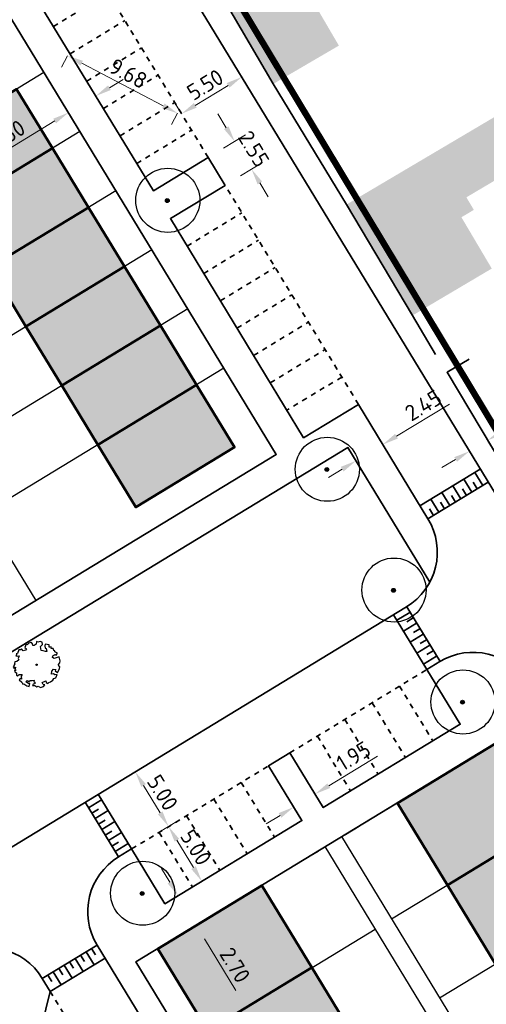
# Model space of a CAD drawing. Header units: metres. Extents: x 133860 to 134314, y 432787 to 433419.
# Tile 19 of 25: x 134121 to 134157, y 433129 to 433206. Entities that reach past the tile are written whole.
import ezdxf

# ---------------------------------------------------------------- set-up
doc = ezdxf.new("R2010")
doc.units = ezdxf.units.M
for name, pattern in [('ACAD_ISO02W100', [15, 12, -3]), ('DASHED2', [0.375, 0.25, -0.125]), ('XX-HIDDEN', [4, 2, -2])]:
    doc.linetypes.add(name, pattern=pattern)
doc.layers.get('DEFPOINTS').update_dxf_attribs({"color": 201, "lineweight": 0})
for name, color, linetype, lineweight in [('B-WE-GR-BOOM-S', 90, 'Continuous', 25), ('B-WE-KG-WERKGRENS-G', 7, 'XX-WERKGRENS', 35), ('N-XX-GR-BOOM-S', 90, 'Continuous', 25), ('N-XX-VH-KANTOPSLUITING_ACHTERKANTBAND-G', 50, 'Continuous', 35), ('N-XX-VH-MATERIAALGRENS-G', 7, 'XX-HIDDEN', 35), ('svp_beb_bebouwing', 1, 'Continuous', 53), ('svp_uitg_uitgeefbaar', 32, 'DASHED2', 18), ('X-XX-AL-M', 7, 'Continuous', 18)]:
    doc.layers.add(name, color=color, linetype=linetype, lineweight=lineweight)
doc.layers.add('B-XX-AL-ARC-bebouwing', color=254, linetype='Continuous')
doc.layers.add('svp_beb_arc bebouwing', color=253, linetype='Continuous')
doc.layers.add('X-XX-AL-HULPLIJNEN', color=211, linetype='Continuous', plot=False)
doc.styles.add('NLCS-ISO-M500-T25', font='NLCS-ISO.ttf', dxfattribs={"height": 1.25})
doc.linetypes.add('XX-WERKGRENS', pattern='A,0,[137,NLCS.SHX,S=0.5,R=0,X=0,Y=0],-30', length=30)
doc.dimstyles.new('NLCS-M500-T25-PIJL_L2_H1', dxfattribs={"dimscale": 0.5, "dimtxt": 2.5, "dimasz": 2.5, "dimexe": 2, "dimexo": 2, "dimgap": 0.7, "dimtad": 1, "dimzin": 0, "dimdsep": 46, "dimtxsty": 'NLCS-ISO-M500-T25', "dimcen": 2.5, "dimdle": 2, "dimclrd": 256, "dimclre": 256, "dimclrt": 7, "dimadec": 1, "dimazin": 0, "dimtfac": 1, "dimtdec": 3, "dimtofl": 0, "dimtmove": 0, "dimatfit": 3, "dimfxl": 2, "dimfxlon": 1, "dimtfillclr": 256, "dimtolj": 1, "dimtzin": 0, "dimlwd": -1, "dimlwe": -1, "dimarcsym": 0})

# ---------------------------------------------------------------- blocks, each defined once
blk = doc.blocks.new('*D112')
at = {"layer": 'DEFPOINTS', "color": 0, "transparency": 16777216}
for p in [(134126.748, 433199.888), (134126.793, 433199.813), (134124.612, 433198.589)]:
    blk.add_point(p, dxfattribs=at)
at = {"layer": 'X-XX-AL-M', "transparency": 16777216}
for p, q in [((134127.861, 433200.463), (134128.929, 433201.112)), ((134126.793, 433199.813), (134127.313, 433198.959)), ((134124.657, 433198.514), (134125.177, 433197.66)), ((134123.589, 433197.865), (134118.924, 433195.028))]:
    blk.add_line(p, q, dxfattribs=at)
for points in [[(134127.753, 433200.641), (134127.969, 433200.285), (134126.793, 433199.813)], [(134123.481, 433198.043), (134123.697, 433197.687), (134124.657, 433198.514)]]:
    blk.add_solid(points, dxfattribs=at)
at = {"layer": 'X-XX-AL-M', "color": 7, "transparency": 16777216, "insert": (134119.891, 433196.758), "char_height": 1.25, "attachment_point": 5, "rotation": 31.3031, "style": 'NLCS-ISO-M500-T25'}
blk.add_mtext('\\A1;2.50', dxfattribs=at)
blk = doc.blocks.new('*D113')
at = {"layer": 'DEFPOINTS', "color": 0, "transparency": 16777216}
for p in [(134124.725, 433203.214), (134133.307, 433198.725), (134133.171, 433198.465)]:
    blk.add_point(p, dxfattribs=at)
at = {"layer": 'X-XX-AL-M', "transparency": 16777216}
for p, q in [((134124.589, 433202.954), (134124.126, 433202.068)), ((134125.697, 433202.375), (134132.063, 433199.045)), ((134133.171, 433198.465), (134132.707, 433197.579))]:
    blk.add_line(p, q, dxfattribs=at)
for points in [[(134125.794, 433202.559), (134125.601, 433202.19), (134124.589, 433202.954)], [(134132.16, 433199.229), (134131.967, 433198.86), (134133.171, 433198.465)]]:
    blk.add_solid(points, dxfattribs=at)
at = {"layer": 'X-XX-AL-M', "color": 7, "transparency": 16777216, "insert": (134129.332, 433201.574), "char_height": 1.25, "attachment_point": 5, "rotation": 332.38641, "style": 'NLCS-ISO-M500-T25'}
blk.add_mtext('\\A1;9.68', dxfattribs=at)
blk = doc.blocks.new('*D114')
at = {"layer": 'DEFPOINTS', "color": 0, "transparency": 16777216}
for p in [(134138.181, 433201.295), (134138.283, 433201.127), (134133.587, 433198.264)]:
    blk.add_point(p, dxfattribs=at)
at = {"layer": 'X-XX-AL-M', "transparency": 16777216}
for p, q in [((134138.181, 433201.295), (134137.66, 433202.149)), ((134134.552, 433199.082), (134137.114, 433200.644)), ((134133.485, 433198.432), (134132.964, 433199.286))]:
    blk.add_line(p, q, dxfattribs=at)
for points in [[(134137.005, 433200.822), (134137.222, 433200.466), (134138.181, 433201.295)], [(134134.444, 433199.26), (134134.661, 433198.905), (134133.485, 433198.432)]]:
    blk.add_solid(points, dxfattribs=at)
at = {"layer": 'X-XX-AL-M', "color": 7, "transparency": 16777216, "insert": (134135.325, 433200.696), "char_height": 1.25, "attachment_point": 5, "rotation": 31.37006, "style": 'NLCS-ISO-M500-T25'}
blk.add_mtext('\\A1;5.50', dxfattribs=at)
blk = doc.blocks.new('*D116')
at = {"layer": 'DEFPOINTS', "color": 0, "transparency": 16777216}
for p in [(134149.522, 433172.058), (134147.085, 433171.351), (134147.429, 433170.786)]:
    blk.add_point(p, dxfattribs=at)
at = {"layer": 'X-XX-AL-M', "transparency": 16777216}
for p, q in [((134150.246, 433173.273), (134154.369, 433175.78)), ((134149.178, 433172.624), (134148.659, 433173.478)), ((134147.085, 433171.351), (134146.565, 433172.205)), ((134146.017, 433170.702), (134144.949, 433170.052))]:
    blk.add_line(p, q, dxfattribs=at)
for points in [[(134150.138, 433173.451), (134150.355, 433173.095), (134149.178, 433172.624)], [(134145.909, 433170.88), (134146.125, 433170.524), (134147.085, 433171.351)]]:
    blk.add_solid(points, dxfattribs=at)
at = {"layer": 'X-XX-AL-M', "color": 7, "transparency": 16777216, "insert": (134152.335, 433175.685), "char_height": 1.25, "attachment_point": 5, "rotation": 31.3031, "style": 'NLCS-ISO-M500-T25'}
blk.add_mtext('\\A1;2.45', dxfattribs=at)
blk = doc.blocks.new('SGR-BOOM_06')
at = {"linetype": 'Continuous', "flags": 128}
blk.add_lwpolyline([(2.7, 3.52), (2.53, 3.94), (2.2, 4.06), (1.94, 4.52), (1.27, 4.69), (0.86, 4.52), (1.11, 4.27), (1.06, 3.81), (0.23, 3.98), (0.35, 4.32), (0.18, 4.69), (-0.15, 4.61), (-0.49, 4.69), (-1.15, 4.65), (-1.49, 4.48), (-1.95, 4.57), (-2.54, 4.11), (-2.12, 3.9), (-1.99, 3.64), (-1.58, 3.44), (-1.99, 2.89), (-2.54, 2.77), (-2.92, 3.1), (-2.62, 3.22), (-2.87, 3.86), (-3.63, 3.43), (-4, 3.02), (-3.79, 2.85), (-4, 2.51), (-4.42, 2.35), (-4.72, 2.05), (-5.01, 1.21), (-3.88, 0.92), (-3.71, 0.54), (-4, 0.29), (-4.51, 0.29), (-4.6, 0.56), (-5.09, 0.38), (-4.76, -0.17), (-4.93, -0.38), (-4.72, -0.54), (-4.88, -1.01), (-4.53, -1.18), (-4.72, -1.55), (-4.42, -1.59), (-4.29, -1.71), (-4.62, -2.11), (-3.92, -2.68), (-3.67, -2.43), (-3.46, -1.97), (-3.63, -1.76), (-3.42, -1.17), (-3.12, -1.34), (-2.79, -1.76), (-2.5, -2.01), (-2.79, -2.81), (-3.42, -2.93), (-3.67, -3.39), (-3.33, -3.77), (-2.83, -3.9), (-2.77, -4.02), (-2.71, -4.15), (-2.33, -3.73), (-1.83, -3.73), (-1.57, -3.9), (-1.7, -4.27), (-1.7, -4.61), (-1.15, -4.74), (-0.61, -4.69), (-0.49, -4.94), (-0.23, -4.65), (0.1, -4.48), (-0.06, -4.01), (0.27, -3.9), (0.77, -4.02), (0.86, -4.61), (1.15, -4.57), (1.44, -4.74), (2.07, -4.23), (2.37, -4.36), (2.32, -4.15), (2.66, -3.98), (2.41, -3.73), (2.11, -3.64), (2.57, -3.23), (2.62, -2.98), (3.16, -2.85), (3.54, -3.06), (3.79, -2.81), (3.77, -2.63), (4.12, -2.63), (4.12, -2.39), (4.46, -2.26), (4.46, -2.05), (4.08, -2.05), (4.54, -1.59), (4.25, -1.42), (4.63, -1.55), (4.75, -1.26), (4.54, -0.92), (4.84, -0.46), (4.67, -0.25), (4.25, -0.25), (3.75, 0.08), (4.08, 0.29), (4.38, 0.84), (4.54, 0.59), (4.88, 0.71), (4.67, 1.43), (4.71, 1.89), (4.5, 1.97), (4.16, 2.64), (3.83, 3.01), (3.37, 2.6), (3.66, 2.43), (3.91, 1.8), (3.54, 1.72), (3.33, 2.14), (2.99, 2.05), (2.66, 2.31), (2.24, 2.51), (2.45, 2.68), (2.32, 2.93), (2.53, 3.18), (2.87, 3.06), (3.16, 3.23)], close=True, dxfattribs=at)
blk.add_circle((0, 0), 0.15)
blk = doc.blocks.new('*D128')
at = {"layer": 'DEFPOINTS', "color": 0, "transparency": 16777216}
for p in [(134132.666, 433148.79), (134135.264, 433144.517), (134132.471, 433142.819)]:
    blk.add_point(p, dxfattribs=at)
at = {"layer": 'X-XX-AL-M', "transparency": 16777216}
for p, q in [((134130.728, 433147.611), (134129.019, 433146.572)), ((134130.523, 433146.023), (134131.822, 433143.887)), ((134133.325, 433143.339), (134131.617, 433142.3))]:
    blk.add_line(p, q, dxfattribs=at)
for points in [[(134130.701, 433146.131), (134130.345, 433145.915), (134129.873, 433147.091)], [(134132, 433143.995), (134131.644, 433143.779), (134132.471, 433142.819)]]:
    blk.add_solid(points, dxfattribs=at)
at = {"layer": 'X-XX-AL-M', "color": 7, "transparency": 16777216, "insert": (134132.005, 433145.462), "char_height": 1.25, "attachment_point": 5, "rotation": 301.3031, "style": 'NLCS-ISO-M500-T25'}
blk.add_mtext('\\A1;5.00', dxfattribs=at)
blk = doc.blocks.new('*D129')
at = {"layer": 'DEFPOINTS', "color": 0, "transparency": 16777216}
for p in [(134131.728, 433142.367), (134134.326, 433138.095), (134135.069, 433138.547)]:
    blk.add_point(p, dxfattribs=at)
at = {"layer": 'X-XX-AL-M', "transparency": 16777216}
for p, q in [((134132.471, 433142.819), (134133.325, 433143.339)), ((134133.12, 433141.751), (134134.419, 433139.615)), ((134135.069, 433138.547), (134135.923, 433139.067))]:
    blk.add_line(p, q, dxfattribs=at)
for points in [[(134133.298, 433141.859), (134132.942, 433141.643), (134132.471, 433142.819)], [(134134.597, 433139.723), (134134.241, 433139.507), (134135.069, 433138.547)]]:
    blk.add_solid(points, dxfattribs=at)
at = {"layer": 'X-XX-AL-M', "color": 7, "transparency": 16777216, "insert": (134134.603, 433141.19), "char_height": 1.25, "attachment_point": 5, "rotation": 301.3031, "style": 'NLCS-ISO-M500-T25'}
blk.add_mtext('\\A1;5.00', dxfattribs=at)
blk = doc.blocks.new('*D130')
at = {"layer": 'DEFPOINTS', "color": 0, "transparency": 16777216}
for p in [(134133.21, 433137.417), (134134.613, 433135.11), (134134.624, 433135.116)]:
    blk.add_point(p, dxfattribs=at)
at = {"layer": 'X-XX-AL-M', "transparency": 16777216}
for p, q in [((134132.572, 433138.491), (134131.922, 433139.559)), ((134133.221, 433137.423), (134134.076, 433137.943)), ((134134.624, 433135.116), (134135.478, 433135.636)), ((134135.273, 433134.048), (134137.715, 433130.033))]:
    blk.add_line(p, q, dxfattribs=at)
for points in [[(134132.75, 433138.6), (134132.394, 433138.383), (134133.221, 433137.423)], [(134135.451, 433134.157), (134135.095, 433133.94), (134134.624, 433135.116)]]:
    blk.add_solid(points, dxfattribs=at)
at = {"layer": 'X-XX-AL-M', "color": 7, "transparency": 16777216, "insert": (134137.652, 433132.013), "char_height": 1.25, "attachment_point": 5, "rotation": 301.3031, "style": 'NLCS-ISO-M500-T25'}
blk.add_mtext('\\A1;2.70', dxfattribs=at)
blk = doc.blocks.new('*D131')
at = {"layer": 'DEFPOINTS', "color": 0, "transparency": 16777216}
for p in [(134137.62, 433196.276), (134132.628, 433193.241), (134133.953, 433191.062)]:
    blk.add_point(p, dxfattribs=at)
at = {"layer": 'X-XX-AL-M', "transparency": 16777216}
for p, q in [((134136.971, 433197.344), (134136.322, 433198.412)), ((134136.766, 433195.757), (134138.475, 433196.796)), ((134138.091, 433193.578), (134139.8, 433194.617)), ((134139.595, 433193.029), (134140.244, 433191.961))]:
    blk.add_line(p, q, dxfattribs=at)
for points in [[(134137.149, 433197.453), (134136.793, 433197.236), (134137.62, 433196.276)], [(134139.773, 433193.138), (134139.417, 433192.921), (134138.945, 433194.098)]]:
    blk.add_solid(points, dxfattribs=at)
at = {"layer": 'X-XX-AL-M', "color": 7, "transparency": 16777216, "insert": (134139.116, 433195.693), "char_height": 1.25, "attachment_point": 5, "rotation": 301.3031, "style": 'NLCS-ISO-M500-T25'}
blk.add_mtext('\\A1;2.55', dxfattribs=at)
blk = doc.blocks.new('*D132')
at = {"layer": 'DEFPOINTS', "color": 0, "transparency": 16777216}
for p in [(134143.891, 433145.365), (134143.897, 433145.355), (134142.225, 433144.351)]:
    blk.add_point(p, dxfattribs=at)
at = {"layer": 'X-XX-AL-M', "transparency": 16777216}
for p, q in [((134144.965, 433146.004), (134148.767, 433148.316)), ((134143.897, 433145.355), (134144.417, 433144.5)), ((134142.231, 433144.341), (134142.751, 433143.487)), ((134141.163, 433143.692), (134140.095, 433143.043))]:
    blk.add_line(p, q, dxfattribs=at)
for points in [[(134144.857, 433146.182), (134145.073, 433145.826), (134143.897, 433145.355)], [(134141.055, 433143.87), (134141.271, 433143.514), (134142.231, 433144.341)]]:
    blk.add_solid(points, dxfattribs=at)
at = {"layer": 'X-XX-AL-M', "color": 7, "transparency": 16777216, "insert": (134146.894, 433148.318), "char_height": 1.25, "attachment_point": 5, "rotation": 31.3031, "style": 'NLCS-ISO-M500-T25'}
blk.add_mtext('\\A1;1.95', dxfattribs=at)
blk = doc.blocks.new('SGR-BOOM_KROON-SO')
at = {"ltscale": 0.1}
h = blk.add_hatch(color=256, dxfattribs=at)
edge = h.paths.add_edge_path()
edge.add_arc((0, 0), 0.15, 0, 360)
for radius in [2.5, 0.045]:
    blk.add_circle((0.04, 0.02), radius)
blk.add_circle((0, 0), 0.15, dxfattribs=at)
blk = doc.blocks.new('*D135')
at = {"layer": 'DEFPOINTS', "color": 0, "transparency": 16777216}
for p in [(134157.284, 433173.073), (134157.357, 433172.95), (134155.86, 433172.222)]:
    blk.add_point(p, dxfattribs=at)
at = {"layer": 'X-XX-AL-M', "transparency": 16777216}
for p, q in [((134158.431, 433173.591), (134165.043, 433177.537)), ((134157.357, 433172.95), (134157.87, 433172.092)), ((134155.933, 433172.1), (134156.445, 433171.241)), ((134154.859, 433171.459), (134153.786, 433170.819))]:
    blk.add_line(p, q, dxfattribs=at)
for points in [[(134158.324, 433173.77), (134158.538, 433173.412), (134157.357, 433172.95)], [(134154.753, 433171.638), (134154.966, 433171.28), (134155.933, 433172.1)]]:
    blk.add_solid(points, dxfattribs=at)
at = {"layer": 'X-XX-AL-M', "color": 7, "transparency": 16777216, "insert": (134161.774, 433176.722), "char_height": 1.25, "attachment_point": 5, "rotation": 30.8298, "style": 'NLCS-ISO-M500-T25'}
blk.add_mtext('\\A1;variable', dxfattribs=at)
blk = doc.blocks.new('*D158')
at = {"layer": 'DEFPOINTS', "color": 0, "transparency": 16777216}
for p in [(134122.811, 433130.663), (134121.102, 433129.624), (134123.46, 433125.746)]:
    blk.add_point(p, dxfattribs=at)
at = {"layer": 'X-XX-AL-M', "transparency": 16777216}
for p, q in [((134126.237, 433127.435), (134127.305, 433128.084)), ((134124.649, 433127.64), (134125.688, 433125.931)), ((134122.94, 433126.6), (134123.98, 433124.892)), ((134122.392, 433125.097), (134118.376, 433122.655))]:
    blk.add_line(p, q, dxfattribs=at)
for points in [[(134126.129, 433127.613), (134126.345, 433127.257), (134125.169, 433126.785)], [(134122.284, 433125.275), (134122.5, 433124.919), (134123.46, 433125.746)]]:
    blk.add_solid(points, dxfattribs=at)
at = {"layer": 'X-XX-AL-M', "color": 7, "transparency": 16777216, "insert": (134119.344, 433124.384), "char_height": 1.25, "attachment_point": 5, "rotation": 31.3031, "style": 'NLCS-ISO-M500-T25'}
blk.add_mtext('\\A1;2.00', dxfattribs=at)

msp = doc.modelspace()

# ---------------------------------------------------------------- hatches: boundary and pattern name
at = {"layer": 'B-XX-AL-ARC-bebouwing'}
h = msp.add_hatch(color=256, dxfattribs=at)
h.dxf.hatch_style = 1
h.paths.add_polyline_path([(134138.344, 433216.421), (134136.406, 433215.288), (134135.885, 433216.131), (134132.696, 433214.347), (134140.64, 433200.757), (134145.754, 433203.746)])
h = msp.add_hatch(color=256, dxfattribs=at)
h.dxf.hatch_style = 1
h.paths.add_polyline_path([(134155.31, 433190.355), (134156.28, 433190.929), (134155.699, 433191.91), (134161.949, 433195.609), (134159.771, 433199.29), (134146.348, 433191.347), (134151.476, 433182.681), (134151.629, 433182.771), (134157.679, 433186.352)])
at = {"layer": 'svp_beb_arc bebouwing'}
h = msp.add_hatch(color=256, dxfattribs=at)
h.dxf.hatch_style = 1
h.paths.add_polyline_path([(134115.728, 433191.065), (134123.417, 433195.741), (134120.612, 433200.355), (134112.922, 433195.679)])
h = msp.add_hatch(color=256, dxfattribs=at)
h.dxf.hatch_style = 1
h.paths.add_polyline_path([(134118.533, 433186.451), (134126.223, 433191.127), (134123.417, 433195.741), (134115.728, 433191.065)])
h = msp.add_hatch(color=256, dxfattribs=at)
h.dxf.hatch_style = 1
h.paths.add_polyline_path([(134121.339, 433181.837), (134129.029, 433186.513), (134126.223, 433191.127), (134118.533, 433186.451)])
h = msp.add_hatch(color=256, dxfattribs=at)
h.dxf.hatch_style = 1
h.paths.add_polyline_path([(134124.145, 433177.223), (134131.834, 433181.9), (134129.029, 433186.513), (134121.339, 433181.837)])
h = msp.add_hatch(color=256, dxfattribs=at)
h.dxf.hatch_style = 1
h.paths.add_polyline_path([(134126.95, 433172.61), (134134.64, 433177.286), (134131.834, 433181.9), (134124.145, 433177.223)])
h = msp.add_hatch(color=256, dxfattribs=at)
h.dxf.hatch_style = 1
h.paths.add_polyline_path([(134126.95, 433172.61), (134134.64, 433177.286), (134137.602, 433172.415), (134129.912, 433167.739)])
h = msp.add_hatch(color=256, dxfattribs=at)
h.dxf.hatch_style = 1
h.paths.add_polyline_path([(134154.226, 433138.244), (134162.343, 433143.18), (134158.446, 433149.588), (134150.329, 433144.652)])
h = msp.add_hatch(color=256, dxfattribs=at)
h.dxf.hatch_style = 1
h.paths.add_polyline_path([(134157.967, 433132.092), (134166.084, 433137.028), (134162.343, 433143.18), (134154.226, 433138.244)])
h = msp.add_hatch(color=256, dxfattribs=at)
h.dxf.hatch_style = 1
h.paths.add_polyline_path([(134143.647, 433131.812), (134135.53, 433126.876), (134131.633, 433133.284), (134139.75, 433138.22)])
h = msp.add_hatch(color=256, dxfattribs=at)
h.dxf.hatch_style = 1
h.paths.add_polyline_path([(134147.388, 433125.66), (134139.271, 433120.724), (134135.53, 433126.876), (134143.647, 433131.812)])

# ---------------------------------------------------------------- linework, layer by layer
at = {"layer": 'B-WE-KG-WERKGRENS-G', "linetype": 'ACAD_ISO02W100', "ltscale": 0.2, "const_width": 0.5, "flags": 128}
msp.add_lwpolyline([(133876.119, 433170.393), (133877.601, 433171.792), (133886.823, 433158.862), (133877.946, 433152.192), (133905.866, 433113.146), (133909.714, 433104.864), (133925.215, 433080.405), (133929.948, 433077.023), (133960.91, 433027.75), (133993.38, 433046.759), (134012.691, 433058.563), (134011.841, 433058.277), (134028.125, 433067.541), (134027.375, 433068.849), (134030.06, 433070.532), (134094.013, 432964.89), (134091.108, 432963.131), (134090.481, 432964.163), (134087.559, 432962.387), (134088.413, 432961.012), (134077.63, 432949.53), (134078.824, 432947.621), (134057.722, 432935.011), (134066.81, 432919.871), (134071.968, 432925.868), (134089.993, 432936.255), (134089.828, 432936.526), (134105.835, 432946.078), (134108.265, 432945.632), (134160.348, 432859.973), (134159.989, 432857.745), (134144.013, 432847.922), (134143.712, 432847.181), (134143.712, 432847.181), (134125.745, 432836.425), (134112.574, 432828.259), (134111.172, 432829.463), (134106.776, 432825.214), (134107.813, 432824.152), (134105.604, 432821.255), (134122.744, 432796.236), (134123.883, 432796.885), (134132.076, 432787.735), (134133.141, 432788.699), (134135.653, 432790.291), (134137.641, 432790.089), (134146.495, 432795.532), (134128.036, 432825.414), (134167.744, 432849.325), (134181.483, 432826.755), (134184.931, 432828.731), (134220.703, 432851.248), (134220.703, 432851.248), (134208.544, 432870.966), (134243.719, 432892.344), (134244.801, 432892.868), (134244.702, 432893.039), (134255.087, 432899.603), (134259.849, 432891.768), (134259.849, 432891.768), (134271.831, 432873.596), (134283.708, 432881.402), (134278.548, 432889.497), (134289.255, 432898.638), (134237.086, 432958.184), (134236.053, 432957.231), (134176.814, 433055.649), (134176.596, 433057.613), (134184.443, 433067.451, 0.285341), (134187.793, 433121.123), (134182.407, 433130.652), (134178.658, 433139.514), (134131.008, 433218.593), (134131.184, 433220.239), (134137.991, 433224.332), (134139.16, 433224.558), (134147.057, 433229.244), (134167.516, 433242.252), (134166.906, 433244.94), (134170.758, 433255.827), (134123.531, 433334.918), (134124.125, 433338.316), (134075.594, 433418.255), (134070.69, 433410.108), (134069.726, 433406.115), (134069.585, 433403.493), (134070.514, 433401.991), (134066.97, 433398.118), (134064.196, 433396.052), (134062.557, 433394.861), (134060.862, 433393.544), (134055.746, 433389.219), (134055.62, 433385.638), (134058.821, 433380.453), (134060.176, 433379.677), (134062.477, 433377.628), (134068.493, 433367.239), (134069.718, 433365.583), (134086.166, 433375.661), (134113.988, 433328.809), (134115.761, 433329.788), (134133.828, 433299.857), (134113.768, 433287.824), (134123.045, 433272.178), (134143.074, 433284.053), (134158.161, 433259.191), (134156.58, 433253.71), (134151.403, 433250.669), (134152.916, 433248.117), (134148.779, 433245.664), (134140.868, 433241.112), (134139.795, 433240.371), (134139.721, 433239.669), (134138.546, 433239.024), (134137.939, 433239.2), (134134.418, 433237.066), (134134.437, 433236.567), (134133.261, 433235.921), (134132.558, 433235.995), (134124.156, 433230.674), (134122.947, 433230.929), (134039.96, 433370.22), (134031.347, 433363.971), (134032.232, 433363.571), (134040.705, 433349.507), (134042.959, 433345.177), (134114.625, 433225.07), (134098.399, 433214.922), (134061.859, 433192.69), (134003.35, 433289.641), (133957.003, 433230.386), (133980.382, 433193.5), (133998.156, 433204.411), (133997.717, 433205.125), (134013.217, 433214.905), (134015.369, 433211.187), (133999.827, 433201.688), (134005.138, 433193.038), (134004.433, 433192.603), (134019.821, 433167.873), (133994.289, 433152.336), (133995.197, 433150.879), (133992.315, 433149.042), (133992.402, 433147.598), (133991.415, 433146.979), (133990.828, 433147.269), (133989.676, 433146.546), (133989.631, 433146.146), (133988.275, 433144.923), (133987.514, 433145.298), (133982.75, 433142.305), (133982.554, 433141.37), (133981.416, 433140.645), (133980.772, 433140.986), (133979.607, 433140.244), (133979.409, 433139.299), (133978.245, 433138.557), (133976.957, 433139.297), (133965.146, 433131.906), (133957.722, 433143.515), (133955.914, 433146.774), (133942.349, 433138.295), (133913.168, 433179.354), (133897.868, 433168.512), (133890.989, 433178.624), (133890.167, 433179.801), (133900.911, 433193.564), (133895.27, 433198.414), (133910.184, 433217.825), (133900.154, 433225.259), (133864.317, 433180.57), (133864.317, 433180.57), (133875.618, 433170.924)], format="xyb", dxfattribs=at)
at = {"layer": 'N-XX-VH-KANTOPSLUITING_ACHTERKANTBAND-G'}
for p, q in [((134128.775, 433216.763), (134159.56, 433166.138)), ((134152.08, 433167.851), (134156.78, 433170.709)), ((134156.353, 433170.449), (134156.976, 433169.424)), ((134155.498, 433169.93), (134156.122, 433168.904)), ((134156.237, 433169.677), (134156.549, 433169.164)), ((134153.789, 433168.891), (134154.413, 433167.865)), ((134154.644, 433169.41), (134155.267, 433168.385)), ((134155.383, 433169.157), (134155.694, 433168.645)), ((134152.935, 433168.371), (134153.558, 433167.346)), ((134153.674, 433168.118), (134153.986, 433167.606)), ((134154.528, 433168.638), (134154.84, 433168.125)), ((134152.819, 433167.599), (134153.131, 433167.086)), ((134080.523, 433117.082), (134151.03, 433159.956)), ((134150.281, 433158.915), (134151.289, 433159.529)), ((134153.644, 433155.694), (134151.046, 433159.966)), ((134151.053, 433158.8), (134151.549, 433159.102)), ((134150.8, 433158.061), (134151.809, 433158.675)), ((134151.573, 433157.946), (134152.069, 433158.247)), ((134151.32, 433157.207), (134152.329, 433157.82)), ((134152.092, 433157.091), (134152.588, 433157.393)), ((134151.839, 433156.352), (134152.848, 433156.966)), ((134152.612, 433156.237), (134153.108, 433156.538)), ((134152.359, 433155.498), (134153.368, 433156.111)), ((134152.619, 433155.071), (134153.627, 433155.684)), ((134126.228, 433144.29), (134127.254, 433144.913)), ((134126.488, 433143.863), (134127.001, 433144.174)), ((134126.748, 433143.435), (134127.773, 433144.059)), ((134127.008, 433143.008), (134127.52, 433143.32)), ((134127.267, 433142.581), (134128.293, 433143.204)), ((134127.527, 433142.154), (134128.04, 433142.465)), ((134127.787, 433141.726), (134128.812, 433142.35)), ((134128.047, 433141.299), (134128.559, 433141.611)), ((134128.307, 433140.872), (134129.332, 433141.495)), ((134125.61, 433132.795), (134125.922, 433132.283)), ((134126.038, 433133.055), (134126.661, 433132.03)), ((134126.465, 433133.315), (134126.777, 433132.802)), ((134124.329, 433132.016), (134124.952, 433130.991)), ((134124.756, 433132.276), (134125.068, 433131.763)), ((134125.183, 433132.536), (134125.807, 433131.51)), ((134123.047, 433131.237), (134123.359, 433130.724)), ((134123.474, 433131.497), (134124.098, 433130.471)), ((134123.902, 433131.756), (134124.213, 433131.244))]:
    msp.add_line(p, q, dxfattribs=at)
at = {"layer": 'N-XX-VH-KANTOPSLUITING_ACHTERKANTBAND-G', "ltscale": 0.3}
for points in [[(134137.721, 433224.793), (134130.419, 433220.525), (134130.031, 433218.905), (134132.696, 433214.347), (134140.639, 433200.757), (134146.348, 433191.347), (134151.484, 433182.686), (134153.277, 433179.637)], [(134135.558, 433195.022), (134131.286, 433192.425), (134120.895, 433209.513), (134125.167, 433212.111), (134123.958, 433214.1), (134128.72, 433216.856)], [(134070.017, 433140.113), (134075.05, 433131.836), (134140.866, 433171.858), (134116.981, 433211.138)], [(134135.538, 433195.057), (134136.883, 433192.844), (134132.611, 433190.246), (134143.002, 433173.157), (134147.275, 433175.755), (134152.704, 433166.826), (134157.403, 433169.684)], [(134155.918, 433179.293), (134154.188, 433178.26), (134176.459, 433140.945), (134178.225, 433141.953)], [(134078.469, 433116.5), (134072.033, 433127.134), (134146.454, 433172.389), (134152.845, 433161.878)], [(134129.592, 433141.068), (134132.19, 433136.796), (134142.87, 433143.291), (134140.272, 433147.563), (134141.938, 433148.576), (134144.536, 433144.304), (134155.216, 433150.798), (134152.619, 433155.071), (134150.021, 433159.343)], [(134179.171, 433119.355), (134160.149, 433150.638), (134129.918, 433132.255), (134148.941, 433100.973), (134150.071, 433099.054)], [(134126.994, 433145.34), (134129.592, 433141.068), (134128.566, 433140.445), (134125.969, 433144.717)], [(134127.516, 433132.549), (134123.243, 433129.952), (134122.62, 433130.977), (134126.892, 433133.575), (134158.275, 433081.966)], [(134123.243, 433129.952), (134122.574, 433127.204), (134136.862, 433103.707), (134140.416, 433099.354), (134142.96, 433099.576), (134146.008, 433094.564), (134149.371, 433096.608)]]:
    msp.add_lwpolyline(points, dxfattribs=at)
at = {"layer": 'N-XX-VH-KANTOPSLUITING_ACHTERKANTBAND-G'}
for centre, start, end in [((134148.432, 433164.228), 301.3031, 31.3031), ((134156.225, 433151.412), 31.3031, 121.3031), ((134131.164, 433136.173), 121.3031, 211.3031), ((134118.348, 433128.379), 31.3031, 121.3031)]:
    msp.add_arc(centre, 5, start, end, dxfattribs=at)
at = {"layer": 'N-XX-VH-MATERIAALGRENS-G', "ltscale": 0.2}
for p, q in [((134123.493, 433205.241), (134127.765, 433207.839)), ((134124.792, 433203.105), (134129.064, 433205.703)), ((134126.091, 433200.969), (134130.363, 433203.567)), ((134127.389, 433198.833), (134131.662, 433201.431)), ((134128.688, 433196.697), (134132.96, 433199.295)), ((134129.987, 433194.561), (134134.259, 433197.158)), ((134133.91, 433188.11), (134138.182, 433190.707)), ((134135.209, 433185.974), (134139.481, 433188.571)), ((134136.508, 433183.838), (134140.78, 433186.435)), ((134137.807, 433181.701), (134142.079, 433184.299)), ((134139.106, 433179.565), (134143.378, 433182.163)), ((134140.405, 433177.429), (134144.677, 433180.027)), ((134145.976, 433177.891), (134141.703, 433175.293)), ((134141.938, 433148.576), (134152.619, 433155.071)), ((134150.483, 433153.772), (134153.08, 433149.499)), ((134148.346, 433152.473), (134150.944, 433148.201)), ((134146.21, 433151.174), (134148.808, 433146.902)), ((134144.074, 433149.875), (134146.672, 433145.603)), ((134129.592, 433141.068), (134140.272, 433147.563)), ((134138.136, 433146.264), (134140.734, 433141.992)), ((134136, 433144.965), (134138.598, 433140.693)), ((134133.864, 433143.666), (134136.462, 433139.394)), ((134131.728, 433142.367), (134134.326, 433138.095)), ((134123.243, 433129.952), (134138.571, 433104.746))]:
    msp.add_line(p, q, dxfattribs=at)
for points in [[(134135.558, 433195.022), (134125.167, 433212.111)], [(134147.275, 433175.755), (134136.883, 433192.844)]]:
    msp.add_lwpolyline(points, dxfattribs=at)
at = {"layer": 'svp_beb_bebouwing', "flags": 128}
for points in [[(134115.728, 433191.065), (134123.417, 433195.741), (134120.612, 433200.355), (134112.922, 433195.679), (134115.728, 433191.065)], [(134118.533, 433186.451), (134126.223, 433191.127), (134123.417, 433195.741), (134115.728, 433191.065), (134118.533, 433186.451)], [(134121.339, 433181.837), (134129.029, 433186.513), (134126.223, 433191.127), (134118.533, 433186.451), (134121.339, 433181.837)], [(134124.145, 433177.223), (134131.834, 433181.9), (134129.029, 433186.513), (134121.339, 433181.837), (134124.145, 433177.223)], [(134126.95, 433172.61), (134134.64, 433177.286), (134131.834, 433181.9), (134124.145, 433177.223), (134126.95, 433172.61)], [(134126.95, 433172.61), (134134.64, 433177.286), (134137.602, 433172.415), (134129.912, 433167.739), (134126.95, 433172.61)], [(134154.226, 433138.244), (134162.343, 433143.18), (134158.446, 433149.588), (134150.329, 433144.652), (134154.226, 433138.244)], [(134157.967, 433132.092), (134166.084, 433137.028), (134162.343, 433143.18), (134154.226, 433138.244), (134157.967, 433132.092)], [(134143.647, 433131.812), (134135.53, 433126.876), (134131.633, 433133.284), (134139.75, 433138.22), (134143.647, 433131.812)], [(134147.388, 433125.66), (134139.271, 433120.724), (134135.53, 433126.876), (134143.647, 433131.812), (134147.388, 433125.66)]]:
    msp.add_lwpolyline(points, close=True, dxfattribs=at)
at = {"layer": 'svp_uitg_uitgeefbaar', "color": 32, "ltscale": 5}
for points in [[(134116.981, 433211.138), (134140.866, 433171.858), (134092.632, 433142.528), (134068.747, 433181.808)], [(134148.941, 433100.973), (134179.171, 433119.355), (134160.155, 433150.627), (134129.925, 433132.245)]]:
    msp.add_lwpolyline(points, close=True, dxfattribs=at)
at = {"layer": 'X-XX-AL-HULPLIJNEN'}
for p, q in [((134122.748, 433201.654), (134103.992, 433190.249)), ((134098.225, 433199.733), (134122.11, 433160.453)), ((134125.554, 433197.04), (134106.797, 433185.635)), ((134128.359, 433192.426), (134109.603, 433181.021)), ((134131.165, 433187.812), (134112.409, 433176.407)), ((134133.97, 433183.198), (134115.214, 433171.793)), ((134136.776, 433178.585), (134118.02, 433167.179)), ((134164.052, 433144.219), (134149.868, 433135.594)), ((134145.946, 433142.045), (134164.987, 433110.73)), ((134144.666, 433141.262), (134163.706, 433109.951)), ((134167.793, 433138.067), (134153.609, 433129.442)), ((134133.821, 433125.837), (134148.586, 433134.815))]:
    msp.add_line(p, q, dxfattribs=at)

# ---------------------------------------------------------------- block references
at = {"layer": 'B-WE-GR-BOOM-S', "linetype": 'Continuous'}
for p in [(134132.371, 433191.655, 0.657), (134144.812, 433170.672), (134150.016, 433161.25), (134155.391, 433152.519), (134130.412, 433137.595)]:
    msp.add_blockref('SGR-BOOM_KROON-SO', p, dxfattribs=at)
at = {"layer": 'N-XX-GR-BOOM-S', "xscale": 0.3648529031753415, "yscale": 0.3648529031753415, "zscale": 0.3648529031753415, "rotation": 213.0148718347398}
msp.add_blockref('SGR-BOOM_06', (134122.177, 433155.44), dxfattribs=at)

# ---------------------------------------------------------------- dimensions: what is measured, and where the dimension line sits
at = {"layer": 'X-XX-AL-M'}
for p1, p2, distance, picture, middle in [((134124.7253, 433203.2139), (134133.3068, 433198.725), -0.2931, '*D113', (134129.3321, 433201.5736)), ((134133.587, 433198.264), (134138.283, 433201.127), 0.196, '*D114', (134135.325, 433200.696)), ((134142.225, 433144.351), (134143.891, 433145.365), -0.012, '*D132', (134146.894, 433148.318)), ((134132.666, 433148.79), (134135.264, 433144.517), -3.269, '*D128', (134132.005, 433145.462)), ((134131.728, 433142.367), (134134.326, 433138.095), 0.87, '*D129', (134134.603, 433141.19)), ((134133.21, 433137.417), (134134.613, 433135.11), 0.013, '*D130', (134137.652, 433132.013))]:
    dim = msp.add_aligned_dim(p1=p1, p2=p2, distance=distance, dimstyle='NLCS-M500-T25-PIJL_L2_H1', dxfattribs=at)
    dim.commit()
    dim.dimension.update_dxf_attribs({"geometry": picture, "text_midpoint": middle})
for base, p1, p2, angle, picture, middle in [((134126.793, 433199.813), (134124.612, 433198.589), (134126.748, 433199.888), 31.3031, '*D112', (134120.398, 433195.924)), ((134137.62, 433196.276), (134133.953, 433191.062), (134132.628, 433193.241), 121.3031, '*D131', (134138.283, 433195.187)), ((134147.085, 433171.351), (134149.522, 433172.058), (134147.429, 433170.786), 211.3031, '*D116', (134152.842, 433174.852)), ((134123.46, 433125.746), (134122.811, 433130.663), (134121.102, 433129.624), 211.3031, '*D158', (134119.85, 433123.551))]:
    dim = msp.add_linear_dim(base=base, p1=p1, p2=p2, angle=angle, dimstyle='NLCS-M500-T25-PIJL_L2_H1', dxfattribs=at)
    dim.commit()
    dim.dimension.update_dxf_attribs({"geometry": picture, "text_midpoint": middle, "dimtype": 161})
dim = msp.add_aligned_dim(p1=(134155.86, 433172.222), p2=(134157.284, 433173.073), distance=-0.143, text='variable', dimstyle='NLCS-M500-T25-PIJL_L2_H1', dxfattribs=at)
dim.commit()
dim.dimension.update_dxf_attribs({"geometry": '*D135', "text_midpoint": (134161.774, 433176.722)})

doc.saveas('drawing.dxf')
